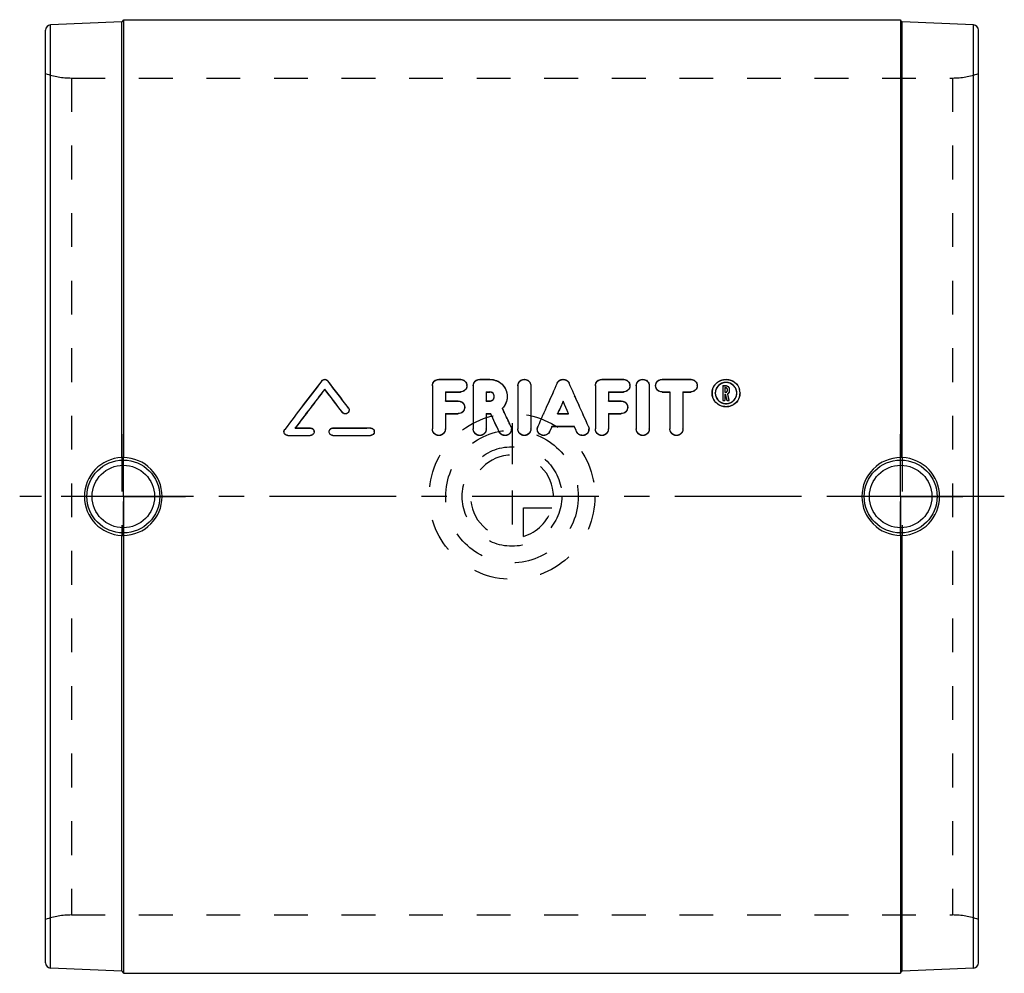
# Model space of a CAD drawing. Header units: millimetres. Extents: x 405 to 595, y 408 to 592.
import ezdxf

# ---------------------------------------------------------------- set-up
doc = ezdxf.new("R2010")
doc.units = ezdxf.units.MM
doc.header["$LTSCALE"] = 65.185185
doc.linetypes.add('CENTER', pattern=[0.6, 0.375, -0.075, 0.075, -0.075])
doc.linetypes.add('HIDDEN', pattern=[0.2, 0.1, -0.1])
for name, color, linetype in [('KOERPER', 7, 'CONTINUOUS'), ('KONST.EL_MIT_GEO', 7, 'CONTINUOUS'), ('KURVEN', 7, 'CONTINUOUS'), ('L1', 7, 'CONTINUOUS')]:
    doc.layers.add(name, color=color, linetype=linetype)

msp = doc.modelspace()

# ---------------------------------------------------------------- linework, layer by layer
at = {"layer": 'KOERPER', "color": 7, "linetype": 'Continuous'}
for p, q in [((425, 592), (575, 592)), ((425, 408), (575, 408))]:
    msp.add_line(p, q, dxfattribs=at)
at = {"layer": 'KOERPER', "color": 8, "linetype": 'HIDDEN'}
for p, q in [((414.98, 580.75), (585.02, 580.75)), ((414.98, 419.25), (585.02, 419.25))]:
    msp.add_line(p, q, dxfattribs=at)
at = {"layer": 'KOERPER', "color": 2, "linetype": 'CENTER'}
for p, q in [((425, 500), (425, 512)), ((575, 500), (575, 512)), ((425, 500), (413, 500)), ((425, 500), (425, 488)), ((425, 500), (437, 500)), ((575, 500), (563, 500)), ((575, 500), (587, 500)), ((575, 500), (575, 488))]:
    msp.add_line(p, q, dxfattribs=at)
at = {"layer": 'KONST.EL_MIT_GEO', "color": 7, "linetype": 'Continuous'}
for p, q in [((424.71, 591.6), (410.96, 591)), ((410.96, 409), (410.96, 591)), ((424.71, 507.5), (424.71, 591.6)), ((425, 592), (425, 507.49)), ((575, 592), (575, 507.49)), ((575.29, 507.5), (575.29, 591.6)), ((589.04, 591), (575.29, 591.6)), ((589.04, 409), (589.04, 591)), ((410, 410), (410, 590)), ((590, 410), (590, 590)), ((485.89, 522.62), (490.04, 522.62)), ((493.78, 522.62), (495.71, 522.62)), ((517.35, 522.62), (521.5, 522.62)), ((528.97, 522.62), (534.49, 522.62)), ((463.87, 520.69), (463.87, 520.73)), ((484.65, 521.4), (484.65, 513.03)), ((492.53, 521.4), (492.53, 513.03)), ((501.14, 521.4), (501.14, 513.03)), ((503.63, 521.4), (503.63, 513.03)), ((516.1, 521.4), (516.1, 513.03)), ((523.99, 521.4), (523.99, 513.03)), ((526.48, 521.4), (526.48, 513.03)), ((540.68, 521.4), (541.3, 521.4)), ((540.68, 521.4), (540.68, 518.55)), ((541.09, 521), (541.3, 521)), ((541.09, 521), (541.09, 520.15)), ((541.09, 520.96), (541.3, 520.96)), ((541.51, 520.79), (541.51, 520.35)), ((541.92, 520.79), (541.92, 520.35)), ((487.14, 520.18), (487.14, 518.45)), ((487.14, 520.18), (490.04, 520.18)), ((487.14, 520.14), (490.04, 520.14)), ((490.04, 520.14), (490.04, 520.18)), ((495.02, 520.18), (495.02, 518.45)), ((495.02, 520.18), (495.71, 520.18)), ((495.02, 520.14), (495.71, 520.14)), ((495.71, 520.14), (495.71, 520.18)), ((518.59, 520.18), (518.59, 518.45)), ((518.59, 520.18), (521.5, 520.18)), ((518.59, 520.14), (521.5, 520.14)), ((521.5, 520.14), (521.5, 520.18)), ((528.97, 520.18), (530.48, 520.18)), ((528.97, 520.14), (528.97, 520.18)), ((528.97, 520.14), (530.48, 520.14)), ((530.48, 520.18), (530.48, 513.03)), ((532.98, 520.18), (534.49, 520.18)), ((532.98, 520.18), (532.98, 513.03)), ((532.98, 520.14), (534.49, 520.14)), ((534.49, 520.14), (534.49, 520.18)), ((538.6, 519.98), (538.6, 520.01)), ((539.23, 519.99), (539.23, 519.98)), ((541.09, 520.15), (541.3, 520.15)), ((541.09, 519.74), (541.22, 519.74)), ((541.09, 519.74), (541.09, 518.55)), ((541.09, 519.71), (541.22, 519.71)), ((487.14, 518.45), (489.63, 518.45)), ((495.02, 518.45), (495.71, 518.45)), ((509.87, 518.33), (509.87, 518.37)), ((518.59, 518.45), (521.08, 518.45)), ((540.68, 518.55), (541.09, 518.55)), ((540.68, 518.51), (541.09, 518.51)), ((541.49, 518.55), (541.92, 518.55)), ((541.49, 518.51), (541.92, 518.51)), ((467.27, 516.22), (467.27, 516.26)), ((487.14, 516), (487.14, 513.03)), ((487.14, 516), (489.63, 516)), ((487.14, 515.96), (489.63, 515.96)), ((489.63, 515.96), (489.63, 516)), ((495.02, 516), (495.02, 513.03)), ((495.02, 516), (495.87, 516)), ((495.02, 515.96), (495.87, 515.96)), ((495.87, 515.96), (495.87, 516)), ((508.81, 516), (510.93, 516)), ((518.59, 516), (521.08, 516)), ((518.59, 516), (518.59, 513.03)), ((518.59, 515.96), (521.08, 515.96)), ((521.08, 515.96), (521.08, 516)), ((458.18, 513.23), (461.08, 513.23)), ((465.44, 513.23), (472.71, 513.23)), ((507.71, 513.54), (512.02, 513.54)), ((507.71, 513.5), (512.02, 513.5)), ((512.02, 513.5), (512.02, 513.54)), ((456.73, 511.75), (456.73, 511.79)), ((456.73, 511.79), (461.08, 511.79)), ((456.73, 511.75), (461.08, 511.75)), ((461.08, 511.75), (461.08, 511.79)), ((465.44, 511.75), (465.44, 511.79)), ((465.44, 511.79), (472.71, 511.79)), ((465.44, 511.75), (472.71, 511.75)), ((472.71, 511.75), (472.71, 511.79)), ((497.52, 512.47), (497.52, 512.51)), ((507.26, 512.49), (507.26, 512.53)), ((424.71, 408.4), (424.71, 492.5)), ((425, 492.51), (425, 408)), ((575, 492.51), (575, 408)), ((575.29, 408.4), (575.29, 492.5)), ((424.71, 408.4), (410.96, 409)), ((589.04, 409), (575.29, 408.4))]:
    msp.add_line(p, q, dxfattribs=at)
at = {"layer": 'KONST.EL_MIT_GEO', "color": 8, "linetype": 'HIDDEN'}
for p, q in [((414.98, 580.75), (414.98, 419.25)), ((585.02, 580.75), (585.02, 419.25)), ((485.89, 522.58), (485.89, 522.62)), ((485.89, 522.58), (490.04, 522.58)), ((490.04, 522.58), (490.04, 522.62)), ((493.78, 522.58), (493.78, 522.62)), ((493.78, 522.58), (495.71, 522.58)), ((495.71, 522.58), (495.71, 522.62)), ((517.35, 522.58), (517.35, 522.62)), ((517.35, 522.58), (521.5, 522.58)), ((521.5, 522.58), (521.5, 522.62)), ((528.97, 522.58), (528.97, 522.62)), ((528.97, 522.58), (534.49, 522.58)), ((534.49, 522.58), (534.49, 522.62)), ((463.27, 522.29), (463.27, 522.33)), ((464.46, 522.29), (464.46, 522.33)), ((491.29, 521.36), (491.29, 521.4)), ((508.73, 521.85), (508.73, 521.89)), ((511.01, 521.85), (511.01, 521.89)), ((522.74, 521.36), (522.74, 521.4)), ((527.72, 521.36), (527.72, 521.4)), ((535.74, 521.36), (535.74, 521.4)), ((540.68, 521.36), (541.3, 521.36)), ((541.3, 521.36), (541.3, 521.4)), ((541.3, 520.96), (541.3, 521)), ((496.59, 519.28), (496.59, 519.32)), ((499.08, 519.28), (499.08, 519.32)), ((538.6, 519.94), (538.6, 520.01)), ((539.23, 519.94), (539.23, 519.98)), ((541.09, 520.11), (541.09, 520.15)), ((541.09, 520.11), (541.3, 520.11)), ((541.22, 519.71), (541.22, 519.74)), ((541.3, 520.11), (541.3, 520.15)), ((541.51, 520.32), (541.51, 520.35)), ((541.63, 519.8), (541.63, 519.83)), ((541.92, 520.32), (541.92, 520.35)), ((543.38, 519.94), (543.38, 519.99)), ((544, 519.94), (544, 520.01)), ((468.43, 517.07), (468.43, 517.11)), ((487.14, 518.41), (487.14, 518.45)), ((487.14, 518.41), (489.63, 518.41)), ((489.63, 518.41), (489.63, 518.45)), ((490.87, 517.19), (490.87, 517.23)), ((495.02, 518.41), (495.02, 518.45)), ((495.02, 518.41), (495.71, 518.41)), ((495.71, 518.41), (495.71, 518.45)), ((498.14, 516.98), (498.14, 517.02)), ((518.59, 518.41), (518.59, 518.45)), ((518.59, 518.41), (521.08, 518.41)), ((521.08, 518.41), (521.08, 518.45)), ((522.33, 517.19), (522.33, 517.23)), ((540.68, 518.51), (540.68, 518.55)), ((541.09, 518.51), (541.09, 518.55)), ((541.49, 518.51), (541.49, 518.55)), ((541.92, 518.51), (541.92, 518.55)), ((468.58, 516.65), (468.58, 516.68)), ((508.81, 515.96), (508.81, 516)), ((508.81, 515.96), (510.93, 515.96)), ((510.93, 515.96), (510.93, 516)), ((458.18, 513.19), (458.18, 513.23)), ((458.18, 513.19), (461.08, 513.19)), ((461.08, 513.19), (461.08, 513.23)), ((465.44, 513.19), (465.44, 513.23)), ((465.44, 513.19), (472.71, 513.19)), ((472.71, 513.19), (472.71, 513.23)), ((484.65, 512.99), (484.65, 513.03)), ((487.14, 512.99), (487.14, 513.03)), ((492.53, 512.99), (492.53, 513.03)), ((495.02, 512.99), (495.02, 513.03)), ((499.78, 513.51), (499.78, 513.55)), ((499.9, 512.99), (499.9, 513.03)), ((501.14, 512.99), (501.14, 513.03)), ((503.63, 512.99), (503.63, 513.03)), ((504.88, 512.99), (504.88, 513.03)), ((504.98, 513.48), (504.98, 513.52)), ((507.71, 513.5), (507.71, 513.54)), ((514.75, 513.48), (514.75, 513.52)), ((514.86, 512.99), (514.86, 513.03)), ((516.1, 512.99), (516.1, 513.03)), ((518.59, 512.99), (518.59, 513.03)), ((523.99, 512.99), (523.99, 513.03)), ((526.48, 512.99), (526.48, 513.03)), ((530.48, 512.99), (530.48, 513.03)), ((532.98, 512.99), (532.98, 513.03)), ((456, 512.47), (456, 512.51)), ((456.14, 512.91), (456.14, 512.94)), ((461.81, 512.47), (461.81, 512.51)), ((464.72, 512.47), (464.72, 512.51)), ((473.43, 512.47), (473.43, 512.51)), ((512.47, 512.49), (512.47, 512.53)), ((424.71, 507.5), (424.71, 492.5)), ((425, 492.51), (425, 507.49)), ((575, 492.51), (575, 507.49)), ((575.29, 507.5), (575.29, 492.5))]:
    msp.add_line(p, q, dxfattribs=at)
at = {"layer": 'KONST.EL_MIT_GEO', "color": 7, "linetype": 'Continuous'}
for centre, radius in [((425, 500), 7.03), ((425, 500), 6.03), ((575, 500), 7.03), ((575, 500), 6.03)]:
    msp.add_circle(centre, radius, dxfattribs=at)
for centre, radius, start, end in [((411, 590), 1, 92.5, 180), ((424.7, 591.9), 0.3, 272.5, 360), ((575.3, 591.9), 0.3, 218.8889, 267.5), ((589, 590), 1, 0, 87.5), ((541.21, 519.98), 2.61, 165.7796, 179.357), ((541.31, 520.79), 0.611, 30.6187, 38.2256), ((541.39, 519.98), 2.61, 0.6429, 14.2196), ((541.31, 520.37), 0.62, 301.0728, 307.6745), ((541.32, 520.36), 0.607, 326.9553, 333.5713), ((506.1, 513.03), 1.22, 156.0581, 179.9775), ((424.99, 500.01), 7.5, 92.1525, 180.0419), ((424.99, 500.01), 7.49, 359.9565, 89.9562), ((575.01, 500.01), 7.49, 90.0438, 180.0435), ((575.01, 500.01), 7.5, 359.9581, 87.8475), ((424.99, 499.99), 7.5, 179.9581, 267.8475), ((424.99, 499.99), 7.49, 270.0438, 0.0435), ((575.01, 499.99), 7.49, 179.9565, 269.9562), ((575.01, 499.99), 7.5, 272.1525, 0.0419), ((411, 410), 1, 180, 267.5), ((589, 410), 1, 272.5, 360), ((424.7, 408.1), 0.3, 0, 87.5), ((575.3, 408.1), 0.3, 92.5, 141.1111)]:
    msp.add_arc(centre, radius, start, end, dxfattribs=at)
at = {"layer": 'KONST.EL_MIT_GEO', "color": 8, "linetype": 'HIDDEN'}
for centre, radius, start, end in [((575.3, 591.9), 0.3, 180, 218.8889), ((414.98, 595.75), 15, 250.6191, 270), ((585.02, 595.75), 15, 270, 289.3809), ((541.22, 519.94), 2.61, 180.0624, 193.6699), ((541.31, 520.33), 0.62, 301.0718, 307.6734), ((541.39, 519.94), 2.61, 346.3295, 359.9376), ((498.67, 512.99), 1.22, 349.9214, 359.9757), ((513.63, 512.99), 1.22, 348.6654, 359.9769), ((414.98, 404.25), 15, 90, 109.3809), ((585.02, 404.25), 15, 70.6191, 90), ((575.3, 408.1), 0.3, 141.1111, 180)]:
    msp.add_arc(centre, radius, start, end, dxfattribs=at)
at = {"layer": 'KONST.EL_MIT_GEO', "color": 7, "linetype": 'Continuous'}
for centre, major_axis, ratio, start_param, end_param in [((455.28, 500), (68.73, 92.2), 0.061495, 1.372263, 1.475908), ((457.09, 500), (68.73, 92.2), 0.061495, 1.390086, 1.472749), ((457.09, 500), (68.51, 91.9), 0.061495, 1.389764, 1.472276), ((470.64, 500), (-68.73, 92.2), 0.061495, -1.439568, -1.390086), ((470.64, 500), (-68.51, 91.9), 0.061495, -1.439409, -1.389764), ((472.46, 500), (-68.73, 92.2), 0.061495, -1.430133, -1.372263), ((504.21, 500), (40.38, 92.28), 0.047204, 1.351984, 1.444406), ((515.52, 500), (-40.38, 92.28), 0.047204, -1.444406, -1.351984), ((543.01, 500), (-20.31, 92.3), 0.027018, -1.374353, -1.361164), ((543.44, 500), (-20.31, 92.3), 0.027018, -1.374353, -1.360162), ((500.61, 500), (-42.8, 92.28), 0.049055, -1.446235, -1.408117), ((506.93, 500), (40.38, 92.28), 0.047204, 1.391084, 1.41722), ((512.8, 500), (-40.38, 92.28), 0.047204, -1.41722, -1.391084), ((512.8, 500), (-40.25, 91.98), 0.047204, -1.416645, -1.390848), ((497.86, 500), (-42.8, 92.28), 0.049055, -1.45764, -1.419317), ((497.86, 500), (-42.66, 91.98), 0.049055, -1.457615, -1.419167), ((506.93, 500), (40.38, 92.28), 0.047204, 1.444218, 1.455274), ((506.93, 500), (40.25, 91.98), 0.047204, 1.444156, 1.455248), ((512.8, 500), (-40.38, 92.28), 0.047204, -1.455274, -1.444218), ((512.8, 500), (-40.25, 91.98), 0.047204, -1.455248, -1.444156)]:
    msp.add_ellipse(centre, major_axis=major_axis, ratio=ratio, start_param=start_param, end_param=end_param, dxfattribs=at)
at = {"layer": 'KONST.EL_MIT_GEO', "color": 8, "linetype": 'HIDDEN'}
for centre, major_axis, ratio, start_param, end_param in [((455.28, 500), (68.51, 91.9), 0.061495, 1.371882, 1.475867), ((472.46, 500), (-68.51, 91.9), 0.061495, -1.429942, -1.371882), ((504.21, 500), (40.25, 91.98), 0.047204, 1.351619, 1.444344), ((515.52, 500), (-40.25, 91.98), 0.047204, -1.444344, -1.351619), ((543.01, 500), (-20.24, 92), 0.027018, -1.37411, -1.360878), ((543.44, 500), (-20.24, 92), 0.027018, -1.37411, -1.359873), ((500.61, 500), (-42.66, 91.98), 0.049055, -1.446173, -1.40793), ((506.93, 500), (40.25, 91.98), 0.047204, 7.674033, 7.700254), ((512.8, 500), (-40.25, 91.98), 0.047204, -1.417069, -1.416645), ((457.09, 500), (68.51, 91.9), 0.061495, 1.472276, 1.472697)]:
    msp.add_ellipse(centre, major_axis=major_axis, ratio=ratio, start_param=start_param, end_param=end_param, dxfattribs=at)
at = {"layer": 'KONST.EL_MIT_GEO', "color": 7, "linetype": 'Continuous'}
for points, knots in [([(463.27, 522.33), (463.41, 522.5), (463.87, 522.73), (464.32, 522.5), (464.46, 522.33)], [0, 0, 0, 0, 0.5, 1, 1, 1, 1]), ([(484.65, 521.4), (484.65, 521.71), (484.92, 522.37), (485.57, 522.62), (485.89, 522.62)], [0, 0, 0, 0, 0.495134, 1, 1, 1, 1]), ([(490.04, 522.62), (490.36, 522.62), (491.01, 522.37), (491.29, 521.71), (491.29, 521.4)], [0, 0, 0, 0, 0.504877, 1, 1, 1, 1]), ([(492.53, 521.4), (492.53, 521.71), (492.8, 522.37), (493.46, 522.62), (493.78, 522.62)], [0, 0, 0, 0, 0.495134, 1, 1, 1, 1]), ([(495.71, 522.62), (496.15, 522.62), (497.04, 522.45), (498.16, 521.71), (498.91, 520.62), (499.08, 519.75), (499.08, 519.32)], [0, 0, 0, 0, 0.252959, 0.503891, 0.7525, 1, 1, 1, 1]), ([(501.14, 521.4), (501.14, 521.71), (501.42, 522.37), (502.39, 522.75), (503.36, 522.37), (503.63, 521.71), (503.63, 521.4)], [0, 0, 0, 0, 0.247583, 0.5, 0.752417, 1, 1, 1, 1]), ([(508.73, 521.89), (508.82, 522.1), (509.15, 522.48), (509.87, 522.69), (510.58, 522.48), (510.91, 522.1), (511.01, 521.89)], [0, 0, 0, 0, 0.248255, 0.5, 0.751745, 1, 1, 1, 1]), ([(516.1, 521.4), (516.1, 521.71), (516.37, 522.37), (517.03, 522.62), (517.35, 522.62)], [0, 0, 0, 0, 0.495134, 1, 1, 1, 1]), ([(521.5, 522.62), (521.81, 522.62), (522.47, 522.37), (522.74, 521.71), (522.74, 521.4)], [0, 0, 0, 0, 0.504877, 1, 1, 1, 1]), ([(523.99, 521.4), (523.99, 521.71), (524.26, 522.37), (525.23, 522.75), (526.2, 522.37), (526.48, 521.71), (526.48, 521.4)], [0, 0, 0, 0, 0.247583, 0.5, 0.752417, 1, 1, 1, 1]), ([(527.72, 521.4), (527.72, 521.71), (528, 522.37), (528.65, 522.62), (528.97, 522.62)], [0, 0, 0, 0, 0.495122, 1, 1, 1, 1]), ([(534.49, 522.62), (534.81, 522.62), (535.46, 522.37), (535.74, 521.71), (535.74, 521.4)], [0, 0, 0, 0, 0.504877, 1, 1, 1, 1]), ([(538.68, 520.62), (538.83, 521.17), (539.53, 522.23), (541.3, 522.81), (543.08, 522.23), (543.78, 521.17), (543.92, 520.62)], [0, 0, 0, 0, 0.24806, 0.5, 0.75194, 1, 1, 1, 1]), ([(491.29, 521.4), (491.29, 521.09), (491.01, 520.44), (490.36, 520.18), (490.04, 520.18)], [0, 0, 0, 0, 0.495371, 1, 1, 1, 1]), ([(491.29, 521.36), (491.29, 521.05), (491.01, 520.4), (490.36, 520.14), (490.04, 520.14)], [0, 0, 0, 0, 0.495358, 1, 1, 1, 1]), ([(522.74, 521.4), (522.74, 521.09), (522.47, 520.44), (521.81, 520.18), (521.5, 520.18)], [0, 0, 0, 0, 0.495371, 1, 1, 1, 1]), ([(522.74, 521.36), (522.74, 521.05), (522.47, 520.4), (521.81, 520.14), (521.5, 520.14)], [0, 0, 0, 0, 0.495358, 1, 1, 1, 1]), ([(528.97, 520.18), (528.65, 520.18), (528, 520.44), (527.72, 521.09), (527.72, 521.4)], [0, 0, 0, 0, 0.504629, 1, 1, 1, 1]), ([(528.97, 520.14), (528.65, 520.14), (528, 520.4), (527.72, 521.05), (527.72, 521.36)], [0, 0, 0, 0, 0.504642, 1, 1, 1, 1]), ([(535.74, 521.4), (535.74, 521.09), (535.46, 520.44), (534.81, 520.18), (534.49, 520.18)], [0, 0, 0, 0, 0.495371, 1, 1, 1, 1]), ([(535.74, 521.36), (535.74, 521.05), (535.46, 520.4), (534.81, 520.14), (534.49, 520.14)], [0, 0, 0, 0, 0.495358, 1, 1, 1, 1]), ([(543.25, 520.64), (543.09, 521.07), (542.42, 521.86), (540.91, 522.11), (539.58, 521.37), (539.23, 520.4), (539.23, 519.94)], [0, 0, 0, 0, 0.248952, 0.50158, 0.752696, 1, 1, 1, 1]), ([(543.38, 519.99), (543.38, 520.26), (543.26, 520.79), (542.65, 521.68), (541.3, 522.23), (539.95, 521.68), (539.34, 520.79), (539.23, 520.25), (539.23, 519.99)], [0, 0, 0, 0, 0.124821, 0.250314, 0.500009, 0.749693, 0.87518, 1, 1, 1, 1]), ([(541.51, 520.79), (541.51, 520.84), (541.46, 520.95), (541.35, 521), (541.3, 521)], [0, 0, 0, 0, 0.495497, 1, 1, 1, 1]), ([(496.59, 519.32), (496.59, 519.54), (496.4, 520), (495.94, 520.18), (495.71, 520.18)], [0, 0, 0, 0, 0.49604, 1, 1, 1, 1]), ([(496.59, 519.28), (496.59, 519.5), (496.4, 519.96), (495.94, 520.14), (495.71, 520.14)], [0, 0, 0, 0, 0.49603, 1, 1, 1, 1]), ([(495.71, 518.45), (495.94, 518.45), (496.4, 518.63), (496.59, 519.1), (496.59, 519.32)], [0, 0, 0, 0, 0.503798, 1, 1, 1, 1]), ([(499.08, 519.32), (499.08, 518.89), (498.92, 518.04), (498.44, 517.32), (498.14, 517.02)], [0, 0, 0, 0, 0.498121, 1, 1, 1, 1]), ([(544, 520.01), (544, 519.66), (543.87, 518.96), (543.27, 518.07), (542.38, 517.47), (541.32, 517.26), (540.25, 517.46), (539.35, 518.05), (538.75, 518.93), (538.6, 519.63), (538.6, 519.98)], [0, 0, 0, 0, 0.123604, 0.248127, 0.373711, 0.499952, 0.626201, 0.751811, 0.87636, 1, 1, 1, 1]), ([(543.93, 519.33), (543.79, 518.76), (543.09, 517.69), (541.3, 517.09), (539.51, 517.69), (538.82, 518.76), (538.68, 519.33)], [0, 0, 0, 0, 0.248446, 0.5, 0.751555, 1, 1, 1, 1]), ([(539.23, 519.98), (539.23, 519.51), (539.59, 518.54), (540.92, 517.8), (542.43, 518.06), (543.1, 518.85), (543.26, 519.29)], [0, 0, 0, 0, 0.247473, 0.498572, 0.750749, 1, 1, 1, 1]), ([(489.63, 518.45), (489.94, 518.45), (490.6, 518.2), (490.87, 517.54), (490.87, 517.23)], [0, 0, 0, 0, 0.503196, 1, 1, 1, 1]), ([(490.87, 517.23), (490.87, 516.91), (490.6, 516.26), (489.94, 516), (489.63, 516)], [0, 0, 0, 0, 0.497011, 1, 1, 1, 1]), ([(490.87, 517.19), (490.87, 516.87), (490.6, 516.22), (489.94, 515.96), (489.63, 515.96)], [0, 0, 0, 0, 0.497005, 1, 1, 1, 1]), ([(521.08, 518.45), (521.4, 518.45), (522.06, 518.2), (522.33, 517.54), (522.33, 517.23)], [0, 0, 0, 0, 0.503196, 1, 1, 1, 1]), ([(522.33, 517.23), (522.33, 516.91), (522.06, 516.26), (521.4, 516), (521.08, 516)], [0, 0, 0, 0, 0.497011, 1, 1, 1, 1]), ([(522.33, 517.19), (522.33, 516.87), (522.06, 516.22), (521.4, 515.96), (521.08, 515.96)], [0, 0, 0, 0, 0.497005, 1, 1, 1, 1]), ([(468.58, 516.68), (468.58, 516.54), (468.48, 516.23), (468.09, 515.96), (467.62, 515.95), (467.36, 516.14), (467.27, 516.26)], [0, 0, 0, 0, 0.247957, 0.498163, 0.749646, 1, 1, 1, 1]), ([(468.58, 516.65), (468.58, 516.5), (468.48, 516.2), (468.09, 515.92), (467.62, 515.92), (467.36, 516.1), (467.27, 516.22)], [0, 0, 0, 0, 0.247953, 0.49816, 0.749645, 1, 1, 1, 1]), ([(461.08, 513.23), (461.27, 513.23), (461.65, 513.08), (461.81, 512.7), (461.81, 512.51)], [0, 0, 0, 0, 0.501794, 1, 1, 1, 1]), ([(464.72, 512.51), (464.72, 512.7), (464.87, 513.08), (465.26, 513.23), (465.44, 513.23)], [0, 0, 0, 0, 0.498206, 1, 1, 1, 1]), ([(472.71, 513.23), (472.89, 513.23), (473.28, 513.08), (473.43, 512.7), (473.43, 512.51)], [0, 0, 0, 0, 0.501794, 1, 1, 1, 1]), ([(487.14, 513.03), (487.14, 512.71), (486.86, 512.05), (485.89, 511.66), (484.92, 512.05), (484.65, 512.71), (484.65, 513.03)], [0, 0, 0, 0, 0.249193, 0.5, 0.750807, 1, 1, 1, 1]), ([(495.02, 513.03), (495.02, 512.71), (494.75, 512.05), (493.78, 511.66), (492.8, 512.05), (492.53, 512.71), (492.53, 513.03)], [0, 0, 0, 0, 0.249193, 0.5, 0.750807, 1, 1, 1, 1]), ([(499.9, 513.03), (499.9, 512.75), (499.7, 512.19), (498.94, 511.73), (498.06, 511.83), (497.64, 512.26), (497.52, 512.51)], [0, 0, 0, 0, 0.248887, 0.499197, 0.75012, 1, 1, 1, 1]), ([(503.63, 513.03), (503.63, 512.71), (503.36, 512.05), (502.39, 511.66), (501.41, 512.05), (501.14, 512.71), (501.14, 513.03)], [0, 0, 0, 0, 0.249193, 0.5, 0.750807, 1, 1, 1, 1]), ([(507.26, 512.53), (507.15, 512.28), (506.73, 511.84), (505.85, 511.72), (505.08, 512.18), (504.88, 512.75), (504.88, 513.03)], [0, 0, 0, 0, 0.249842, 0.500765, 0.751098, 1, 1, 1, 1]), ([(514.86, 513.03), (514.86, 512.75), (514.65, 512.18), (513.89, 511.72), (513, 511.84), (512.58, 512.28), (512.47, 512.53)], [0, 0, 0, 0, 0.248901, 0.499235, 0.750157, 1, 1, 1, 1]), ([(518.59, 513.03), (518.59, 512.71), (518.32, 512.05), (517.35, 511.66), (516.37, 512.05), (516.1, 512.71), (516.1, 513.03)], [0, 0, 0, 0, 0.249193, 0.5, 0.750807, 1, 1, 1, 1]), ([(526.48, 513.03), (526.48, 512.71), (526.21, 512.05), (525.23, 511.66), (524.26, 512.05), (523.99, 512.71), (523.99, 513.03)], [0, 0, 0, 0, 0.249193, 0.5, 0.750807, 1, 1, 1, 1]), ([(532.98, 513.03), (532.98, 512.71), (532.7, 512.05), (531.73, 511.66), (530.76, 512.05), (530.48, 512.71), (530.48, 513.03)], [0, 0, 0, 0, 0.249193, 0.5, 0.750807, 1, 1, 1, 1]), ([(456.73, 511.79), (456.54, 511.79), (456.16, 511.94), (456, 512.33), (456, 512.51)], [0, 0, 0, 0, 0.501714, 1, 1, 1, 1]), ([(456.73, 511.75), (456.54, 511.75), (456.16, 511.91), (456, 512.29), (456, 512.47)], [0, 0, 0, 0, 0.501715, 1, 1, 1, 1]), ([(461.81, 512.51), (461.81, 512.33), (461.65, 511.94), (461.27, 511.79), (461.08, 511.79)], [0, 0, 0, 0, 0.4983, 1, 1, 1, 1]), ([(461.81, 512.47), (461.81, 512.29), (461.65, 511.91), (461.27, 511.75), (461.08, 511.75)], [0, 0, 0, 0, 0.498231, 1, 1, 1, 1]), ([(465.44, 511.79), (465.26, 511.79), (464.87, 511.94), (464.72, 512.33), (464.72, 512.51)], [0, 0, 0, 0, 0.5017, 1, 1, 1, 1]), ([(465.44, 511.75), (465.26, 511.75), (464.87, 511.91), (464.72, 512.29), (464.72, 512.47)], [0, 0, 0, 0, 0.501679, 1, 1, 1, 1]), ([(473.43, 512.51), (473.43, 512.33), (473.28, 511.94), (472.89, 511.79), (472.71, 511.79)], [0, 0, 0, 0, 0.4983, 1, 1, 1, 1]), ([(473.43, 512.47), (473.43, 512.29), (473.28, 511.91), (472.89, 511.75), (472.71, 511.75)], [0, 0, 0, 0, 0.498231, 1, 1, 1, 1]), ([(507.26, 512.49), (507.15, 512.24), (506.73, 511.8), (505.85, 511.69), (505.08, 512.14), (504.88, 512.71), (504.88, 512.99)], [0, 0, 0, 0, 0.249801, 0.500738, 0.751134, 1, 1, 1, 1]), ([(425, 507.49), (425, 507.5), (424.96, 507.49), (424.91, 507.51), (424.82, 507.5), (424.75, 507.5), (424.71, 507.5)], [0, 0, 0, 0, 0.076026, 0.289915, 0.613931, 1, 1, 1, 1]), ([(575.29, 507.5), (575.25, 507.5), (575.18, 507.5), (575.09, 507.51), (575.04, 507.49), (575, 507.5), (575, 507.49)], [0, 0, 0, 0, 0.386068, 0.710084, 0.923973, 1, 1, 1, 1]), ([(424.71, 492.5), (424.75, 492.5), (424.82, 492.5), (424.91, 492.49), (424.96, 492.51), (425, 492.5), (425, 492.51)], [0, 0, 0, 0, 0.386068, 0.710084, 0.923974, 1, 1, 1, 1]), ([(575, 492.51), (575, 492.5), (575.04, 492.51), (575.09, 492.49), (575.18, 492.5), (575.25, 492.5), (575.29, 492.5)], [0, 0, 0, 0, 0.076026, 0.289916, 0.613932, 1, 1, 1, 1])]:
    msp.add_open_spline(points, degree=3, knots=knots, dxfattribs=at)
at = {"layer": 'KONST.EL_MIT_GEO', "color": 8, "linetype": 'HIDDEN'}
for points, knots in [([(463.27, 522.29), (463.41, 522.46), (463.87, 522.7), (464.32, 522.46), (464.46, 522.29)], [0, 0, 0, 0, 0.5, 1, 1, 1, 1]), ([(484.65, 521.36), (484.65, 521.67), (484.92, 522.33), (485.57, 522.58), (485.89, 522.58)], [0, 0, 0, 0, 0.49512, 1, 1, 1, 1]), ([(490.04, 522.58), (490.36, 522.58), (491.01, 522.33), (491.29, 521.67), (491.29, 521.36)], [0, 0, 0, 0, 0.504892, 1, 1, 1, 1]), ([(492.53, 521.36), (492.53, 521.67), (492.8, 522.33), (493.46, 522.58), (493.78, 522.58)], [0, 0, 0, 0, 0.49512, 1, 1, 1, 1]), ([(495.71, 522.58), (496.15, 522.58), (497.04, 522.41), (498.16, 521.68), (498.91, 520.58), (499.08, 519.71), (499.08, 519.28)], [0, 0, 0, 0, 0.252967, 0.503902, 0.752506, 1, 1, 1, 1]), ([(501.14, 521.36), (501.14, 521.67), (501.42, 522.33), (502.39, 522.71), (503.36, 522.33), (503.63, 521.67), (503.63, 521.36)], [0, 0, 0, 0, 0.247576, 0.5, 0.752424, 1, 1, 1, 1]), ([(508.73, 521.85), (508.82, 522.07), (509.15, 522.44), (509.87, 522.65), (510.58, 522.44), (510.91, 522.07), (511.01, 521.85)], [0, 0, 0, 0, 0.24825, 0.5, 0.75175, 1, 1, 1, 1]), ([(516.1, 521.36), (516.1, 521.67), (516.37, 522.33), (517.03, 522.58), (517.35, 522.58)], [0, 0, 0, 0, 0.49512, 1, 1, 1, 1]), ([(521.5, 522.58), (521.81, 522.58), (522.47, 522.33), (522.74, 521.67), (522.74, 521.36)], [0, 0, 0, 0, 0.504892, 1, 1, 1, 1]), ([(523.99, 521.36), (523.99, 521.67), (524.26, 522.33), (525.23, 522.71), (526.2, 522.33), (526.48, 521.67), (526.48, 521.36)], [0, 0, 0, 0, 0.247576, 0.5, 0.752424, 1, 1, 1, 1]), ([(527.72, 521.36), (527.72, 521.67), (528, 522.33), (528.65, 522.58), (528.97, 522.58)], [0, 0, 0, 0, 0.495108, 1, 1, 1, 1]), ([(534.49, 522.58), (534.81, 522.58), (535.46, 522.33), (535.74, 521.67), (535.74, 521.36)], [0, 0, 0, 0, 0.504892, 1, 1, 1, 1]), ([(538.6, 519.94), (538.6, 520.28), (538.74, 520.98), (539.35, 521.86), (540.24, 522.44), (541.3, 522.65), (542.36, 522.44), (543.26, 521.86), (543.86, 520.98), (544, 520.28), (544, 519.94)], [0, 0, 0, 0, 0.12366, 0.247937, 0.373471, 0.5, 0.626529, 0.752064, 0.876341, 1, 1, 1, 1]), ([(541.3, 521.36), (541.46, 521.36), (541.79, 521.24), (541.92, 520.91), (541.92, 520.75)], [0, 0, 0, 0, 0.504558, 1, 1, 1, 1]), ([(541.51, 520.75), (541.51, 520.81), (541.46, 520.91), (541.35, 520.96), (541.3, 520.96)], [0, 0, 0, 0, 0.495484, 1, 1, 1, 1]), ([(495.71, 518.41), (495.94, 518.41), (496.4, 518.59), (496.59, 519.06), (496.59, 519.28)], [0, 0, 0, 0, 0.503808, 1, 1, 1, 1]), ([(499.08, 519.28), (499.08, 518.86), (498.92, 518), (498.44, 517.28), (498.14, 516.98)], [0, 0, 0, 0, 0.498115, 1, 1, 1, 1]), ([(539.23, 519.94), (539.23, 519.68), (539.34, 519.14), (539.94, 518.24), (541.3, 517.68), (542.66, 518.24), (543.27, 519.14), (543.38, 519.68), (543.38, 519.94)], [0, 0, 0, 0, 0.124798, 0.2505, 0.5, 0.749499, 0.875202, 1, 1, 1, 1]), ([(541.3, 520.11), (541.35, 520.11), (541.46, 520.15), (541.51, 520.26), (541.51, 520.32)], [0, 0, 0, 0, 0.504292, 1, 1, 1, 1]), ([(489.63, 518.41), (489.94, 518.41), (490.6, 518.16), (490.87, 517.5), (490.87, 517.19)], [0, 0, 0, 0, 0.503202, 1, 1, 1, 1]), ([(521.08, 518.41), (521.4, 518.41), (522.06, 518.16), (522.33, 517.5), (522.33, 517.19)], [0, 0, 0, 0, 0.503202, 1, 1, 1, 1]), ([(461.08, 513.19), (461.27, 513.19), (461.65, 513.04), (461.81, 512.66), (461.81, 512.47)], [0, 0, 0, 0, 0.501773, 1, 1, 1, 1]), ([(464.72, 512.47), (464.72, 512.66), (464.87, 513.04), (465.26, 513.19), (465.44, 513.19)], [0, 0, 0, 0, 0.498137, 1, 1, 1, 1]), ([(472.71, 513.19), (472.89, 513.19), (473.28, 513.04), (473.43, 512.66), (473.43, 512.47)], [0, 0, 0, 0, 0.501773, 1, 1, 1, 1]), ([(487.14, 512.99), (487.14, 512.67), (486.86, 512.02), (485.89, 511.62), (484.92, 512.02), (484.65, 512.67), (484.65, 512.99)], [0, 0, 0, 0, 0.249153, 0.5, 0.750847, 1, 1, 1, 1]), ([(495.02, 512.99), (495.02, 512.67), (494.75, 512.02), (493.78, 511.62), (492.8, 512.02), (492.53, 512.67), (492.53, 512.99)], [0, 0, 0, 0, 0.249153, 0.5, 0.750847, 1, 1, 1, 1]), ([(499.88, 512.77), (499.83, 512.52), (499.57, 512.03), (498.82, 511.68), (498.01, 511.83), (497.63, 512.23), (497.52, 512.47)], [0, 0, 0, 0, 0.24907, 0.499532, 0.750321, 1, 1, 1, 1]), ([(503.63, 512.99), (503.63, 512.67), (503.36, 512.02), (502.39, 511.62), (501.41, 512.02), (501.14, 512.67), (501.14, 512.99)], [0, 0, 0, 0, 0.249153, 0.5, 0.750847, 1, 1, 1, 1]), ([(514.83, 512.75), (514.78, 512.5), (514.51, 512.01), (513.76, 511.68), (512.95, 511.84), (512.58, 512.26), (512.47, 512.49)], [0, 0, 0, 0, 0.249115, 0.499609, 0.750377, 1, 1, 1, 1]), ([(518.59, 512.99), (518.59, 512.67), (518.32, 512.02), (517.35, 511.62), (516.37, 512.02), (516.1, 512.67), (516.1, 512.99)], [0, 0, 0, 0, 0.249153, 0.5, 0.750847, 1, 1, 1, 1]), ([(526.48, 512.99), (526.48, 512.67), (526.21, 512.02), (525.23, 511.62), (524.26, 512.02), (523.99, 512.67), (523.99, 512.99)], [0, 0, 0, 0, 0.249153, 0.5, 0.750847, 1, 1, 1, 1]), ([(532.98, 512.99), (532.98, 512.67), (532.7, 512.02), (531.73, 511.62), (530.76, 512.02), (530.48, 512.67), (530.48, 512.99)], [0, 0, 0, 0, 0.249153, 0.5, 0.750847, 1, 1, 1, 1])]:
    msp.add_open_spline(points, degree=3, knots=knots, dxfattribs=at)
at = {"layer": 'KONST.EL_MIT_GEO', "color": 7, "linetype": 'Continuous'}
for points in [[(541.3, 521.4), (541.41, 521.4), (541.52, 521.37), (541.61, 521.32)], [(541.61, 521.32), (541.68, 521.28), (541.75, 521.23), (541.79, 521.16)], [(541.84, 521.1), (541.89, 521.01), (541.92, 520.9), (541.92, 520.79)], [(541.3, 520.15), (541.34, 520.15), (541.37, 520.16), (541.41, 520.18)], [(541.41, 520.18), (541.46, 520.21), (541.51, 520.29), (541.51, 520.35)], [(541.83, 520.03), (541.79, 519.97), (541.74, 519.92), (541.69, 519.87)], [(541.92, 520.35), (541.92, 520.26), (541.9, 520.17), (541.86, 520.09)], [(543.26, 519.29), (543.34, 519.52), (543.38, 519.76), (543.38, 519.99)], [(468.43, 517.11), (468.52, 516.99), (468.58, 516.83), (468.58, 516.68)], [(499.78, 513.55), (499.86, 513.39), (499.9, 513.2), (499.9, 513.03)], [(514.75, 513.52), (514.82, 513.37), (514.86, 513.2), (514.86, 513.03)], [(456, 512.51), (456, 512.66), (456.05, 512.82), (456.14, 512.94)]]:
    msp.add_open_spline(points, degree=3, dxfattribs=at)
at = {"layer": 'KONST.EL_MIT_GEO', "color": 8, "linetype": 'HIDDEN'}
for points in [[(543.38, 519.94), (543.38, 520.18), (543.33, 520.42), (543.25, 520.64)], [(541.86, 520.05), (541.82, 519.97), (541.76, 519.89), (541.69, 519.84)], [(541.92, 520.32), (541.92, 520.22), (541.9, 520.13), (541.86, 520.05)], [(468.43, 517.07), (468.52, 516.95), (468.58, 516.8), (468.58, 516.65)], [(499.78, 513.51), (499.86, 513.35), (499.9, 513.17), (499.9, 512.99)], [(504.88, 512.99), (504.88, 513.16), (504.91, 513.33), (504.98, 513.48)], [(514.75, 513.48), (514.82, 513.33), (514.86, 513.16), (514.86, 512.99)], [(456, 512.47), (456, 512.63), (456.05, 512.78), (456.14, 512.91)]]:
    msp.add_open_spline(points, degree=3, dxfattribs=at)
at = {"layer": 'KURVEN', "color": 8, "linetype": 'HIDDEN'}
for p, q in [((500, 514.18), (500, 492)), ((500, 512.73), (500, 500)), ((509.6, 500), (500, 500)), ((502.2, 497.8), (507.69, 497.8)), ((502.2, 492.31), (502.2, 497.8))]:
    msp.add_line(p, q, dxfattribs=at)
for radius in [16, 12.8, 9.6]:
    msp.add_circle((500, 500), radius, dxfattribs=at)
for start, end in [(0, 270), (285.962, 344.038)]:
    msp.add_arc((500, 500), 8, start, end, dxfattribs=at)
at = {"layer": 'L1', "color": 2, "linetype": 'CENTER'}
msp.add_line((595, 500), (405, 500), dxfattribs=at)

doc.saveas('drawing.dxf')
